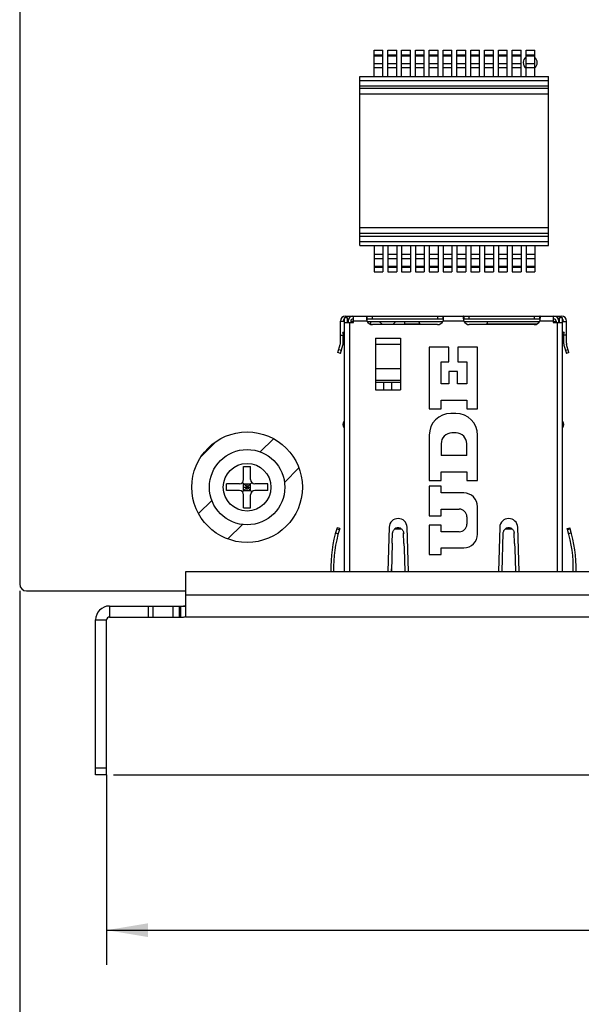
# Model space of a CAD drawing. Header units: millimetres. Extents: x 0 to 559, y 0 to 432.
# Tile 3 of 18: x 143 to 184, y 101 to 173. Entities that reach past the tile are written whole.
import ezdxf
from ezdxf.enums import TextEntityAlignment as Align

# ---------------------------------------------------------------- set-up
doc = ezdxf.new("R2010")
doc.units = ezdxf.units.MM
doc.header["$LTSCALE"] = 30.734
doc.layers.get('0').update_dxf_attribs({"linetype": 'CONTINUOUS'})
doc.layers.add('00_COMPONENTS', color=7, linetype='CONTINUOUS')
doc.layers.add('51__DRAFT_DIMS', color=7, linetype='CONTINUOUS')
doc.styles.get("Standard").update_dxf_attribs({"font": 'simfang.ttf'})
doc.dimstyles.new('DIMSTYLE_1', dxfattribs={"dimtxt": 3, "dimasz": 3, "dimexe": 2.5, "dimexo": 0.5, "dimgap": 0.75, "dimtad": 1, "dimdsep": 46, "dimtxsty": 'STANDARD', "dimblk": '_FILLED', "dimblk1": '_FILLED', "dimblk2": '_FILLED', "dimcen": 0.09, "dimclrt": 3, "dimazin": 2, "dimtp": 0.5, "dimtm": 0.5, "dimtfac": 1, "dimtofl": 0, "dimtmove": 0, "dimatfit": 3, "dimldrblk": '_FILLED', "dimfxl": 1, "dimtolj": 1, "dimarcsym": 0})
doc.dimstyles.new('DIMSTYLE_2', dxfattribs={"dimtxt": 3, "dimasz": 3, "dimexe": 2.5, "dimexo": 0.5, "dimgap": 0.75, "dimtad": 1, "dimdsep": 46, "dimtxsty": 'STANDARD', "dimblk": '_FILLED', "dimblk1": '_FILLED', "dimblk2": '_FILLED', "dimcen": 0.09, "dimclrt": 3, "dimazin": 2, "dimtp": 0.3, "dimtm": 0.3, "dimtfac": 1, "dimtofl": 0, "dimtmove": 0, "dimatfit": 3, "dimldrblk": '_FILLED', "dimfxl": 1, "dimtolj": 1, "dimarcsym": 0})

# ---------------------------------------------------------------- blocks, each defined once
blk = doc.blocks.new('_FILLED')
at = {"color": 0, "linetype": 'ByBlock'}
blk.add_solid([(0, 0), (-1, 0.167), (-1, -0.167)], dxfattribs=at)
blk = doc.blocks.new('*D1')
at = {"layer": '51__DRAFT_DIMS', "color": 4}
for p, q in [((143.419, 131.419), (143.419, 82.711)), ((269.725, 129.381), (269.725, 82.711)), ((143.419, 85.211), (206.572, 85.211)), ((269.725, 85.211), (206.572, 85.211))]:
    blk.add_line(p, q, dxfattribs=at)
at = {"layer": '51__DRAFT_DIMS', "color": 4, "xscale": 3, "yscale": 3, "zscale": 3, "rotation": 180}
blk.add_blockref('_FILLED', (143.419, 85.211), dxfattribs=at)
at = {"layer": '51__DRAFT_DIMS', "color": 4, "xscale": 3, "yscale": 3, "zscale": 3}
blk.add_blockref('_FILLED', (269.725, 85.211), dxfattribs=at)
at = {"layer": '51__DRAFT_DIMS', "color": 3}
blk.add_text('126.31', height=3, dxfattribs=at).set_placement((206.572, 85.961), align=Align.CENTER)
blk = doc.blocks.new('*D2')
at = {"layer": '51__DRAFT_DIMS', "color": 4}
for p, q in [((254.569, 176.414), (254.569, 104.361)), ((149.709, 118.095), (149.709, 104.361)), ((149.709, 106.861), (202.139, 106.861)), ((254.569, 106.861), (202.139, 106.861))]:
    blk.add_line(p, q, dxfattribs=at)
at = {"layer": '51__DRAFT_DIMS', "color": 4, "xscale": 3, "yscale": 3, "zscale": 3, "rotation": 180}
blk.add_blockref('_FILLED', (149.709, 106.861), dxfattribs=at)
at = {"layer": '51__DRAFT_DIMS', "color": 4, "xscale": 3, "yscale": 3, "zscale": 3}
blk.add_blockref('_FILLED', (254.569, 106.861), dxfattribs=at)
at = {"layer": '51__DRAFT_DIMS', "color": 3}
blk.add_text('104.86', height=3, dxfattribs=at).set_placement((202.139, 107.611), align=Align.CENTER)
blk = doc.blocks.new('*D3')
at = {"layer": '51__DRAFT_DIMS', "color": 4}
for p, q in [((241.819, 299.069), (309.319, 299.069)), ((306.819, 299.069), (306.819, 208.582)), ((306.819, 118.095), (306.819, 208.582)), ((150.209, 118.095), (309.319, 118.095))]:
    blk.add_line(p, q, dxfattribs=at)
at = {"layer": '51__DRAFT_DIMS', "color": 4, "xscale": 3, "yscale": 3, "zscale": 3}
for p, rotation in [((306.819, 299.069), 90), ((306.819, 118.095), 270)]:
    blk.add_blockref('_FILLED', p, dxfattribs=dict(at, rotation=rotation))
at = {"layer": '51__DRAFT_DIMS', "color": 3}
blk.add_text('180.97', height=3, rotation=90, dxfattribs=at).set_placement((306.069, 208.582), align=Align.CENTER)
blk = doc.blocks.new('*D6')
at = {"layer": '51__DRAFT_DIMS', "color": 4}
for p, q in [((143.419, 131.419), (143.419, 93.694)), ((269.725, 129.381), (269.725, 93.694)), ((143.419, 96.194), (206.572, 96.194)), ((269.725, 96.194), (206.572, 96.194))]:
    blk.add_line(p, q, dxfattribs=at)
at = {"layer": '51__DRAFT_DIMS', "color": 4, "xscale": 3, "yscale": 3, "zscale": 3, "rotation": 180}
blk.add_blockref('_FILLED', (143.419, 96.194), dxfattribs=at)
at = {"layer": '51__DRAFT_DIMS', "color": 4, "xscale": 3, "yscale": 3, "zscale": 3}
blk.add_blockref('_FILLED', (269.725, 96.194), dxfattribs=at)
at = {"layer": '51__DRAFT_DIMS', "color": 3}
blk.add_text('126.31', height=3, dxfattribs=at).set_placement((206.572, 96.944), align=Align.CENTER)

msp = doc.modelspace()

# ---------------------------------------------------------------- linework, layer by layer
at = {"layer": '00_COMPONENTS', "color": 7}
for p, q in [((143.419, 298.569), (143.419, 131.919)), ((169.049, 168.657), (169.049, 170.562)), ((169.049, 170.562), (169.689, 170.562)), ((169.689, 168.657), (169.689, 170.562)), ((170.049, 168.657), (170.049, 170.562)), ((170.049, 170.562), (170.689, 170.562)), ((170.689, 168.657), (170.689, 170.562)), ((171.049, 170.562), (171.689, 170.562)), ((171.049, 168.657), (171.049, 170.562)), ((171.689, 168.657), (171.689, 170.562)), ((172.049, 170.562), (172.689, 170.562)), ((172.049, 168.657), (172.049, 170.562)), ((172.689, 168.657), (172.689, 170.562)), ((173.049, 170.562), (173.689, 170.562)), ((173.049, 168.657), (173.049, 170.562)), ((173.689, 168.657), (173.689, 170.562)), ((174.049, 170.562), (174.689, 170.562)), ((174.049, 168.657), (174.049, 170.562)), ((174.689, 168.657), (174.689, 170.562)), ((175.049, 170.562), (175.689, 170.562)), ((175.049, 168.657), (175.049, 170.562)), ((175.689, 168.657), (175.689, 170.562)), ((176.049, 170.562), (176.689, 170.562)), ((176.049, 168.657), (176.049, 170.562)), ((176.689, 168.657), (176.689, 170.562)), ((177.049, 170.562), (177.689, 170.562)), ((177.049, 168.657), (177.049, 170.562)), ((177.689, 168.657), (177.689, 170.562)), ((178.049, 170.562), (178.689, 170.562)), ((178.049, 168.657), (178.049, 170.562)), ((178.689, 168.657), (178.689, 170.562)), ((179.049, 170.562), (179.689, 170.562)), ((179.049, 168.657), (179.049, 170.562)), ((179.689, 168.657), (179.689, 170.562)), ((180.049, 170.562), (180.689, 170.562)), ((180.049, 168.657), (180.049, 170.562)), ((180.689, 168.657), (180.689, 170.562)), ((168.029, 156.417), (168.029, 168.657)), ((168.029, 168.657), (181.669, 168.657)), ((181.669, 156.417), (181.669, 168.657)), ((181.669, 167.775), (168.029, 167.775)), ((181.669, 157.299), (168.029, 157.299)), ((168.029, 156.417), (181.669, 156.417)), ((169.049, 156.417), (169.049, 154.512)), ((169.689, 156.417), (169.689, 154.512)), ((170.049, 156.417), (170.049, 154.512)), ((170.689, 156.417), (170.689, 154.512)), ((171.049, 156.417), (171.049, 154.512)), ((171.689, 156.417), (171.689, 154.512)), ((172.049, 156.417), (172.049, 154.512)), ((172.689, 156.417), (172.689, 154.512)), ((173.049, 156.417), (173.049, 154.512)), ((173.689, 156.417), (173.689, 154.512)), ((174.049, 156.417), (174.049, 154.512)), ((174.689, 156.417), (174.689, 154.512)), ((175.049, 156.417), (175.049, 154.512)), ((175.689, 156.417), (175.689, 154.512)), ((176.049, 156.417), (176.049, 154.512)), ((176.689, 156.417), (176.689, 154.512)), ((177.049, 156.417), (177.049, 154.512)), ((177.689, 156.417), (177.689, 154.512)), ((178.049, 156.417), (178.049, 154.512)), ((178.689, 156.417), (178.689, 154.512)), ((179.049, 156.417), (179.049, 154.512)), ((179.689, 156.417), (179.689, 154.512)), ((180.049, 156.417), (180.049, 154.512)), ((180.689, 156.417), (180.689, 154.512)), ((169.049, 154.512), (169.689, 154.512)), ((170.049, 154.512), (170.689, 154.512)), ((171.049, 154.512), (171.689, 154.512)), ((172.049, 154.512), (172.689, 154.512)), ((173.049, 154.512), (173.689, 154.512)), ((174.049, 154.512), (174.689, 154.512)), ((175.049, 154.512), (175.689, 154.512)), ((176.049, 154.512), (176.689, 154.512)), ((177.049, 154.512), (177.689, 154.512)), ((178.049, 154.512), (178.689, 154.512)), ((179.049, 154.512), (179.689, 154.512)), ((180.049, 154.512), (180.689, 154.512)), ((166.919, 151.209), (167.119, 151.209)), ((166.919, 132.824), (166.919, 151.209)), ((166.969, 151.299), (182.619, 151.299)), ((167.119, 151.209), (167.119, 150.849)), ((167.119, 151.099), (167.203, 151.099)), ((167.519, 151.099), (167.569, 151.099)), ((167.569, 150.849), (167.569, 151.299)), ((168.54, 151.299), (168.54, 151.099)), ((174.049, 151.099), (168.54, 151.099)), ((174.049, 151.099), (174.049, 151.299)), ((175.54, 151.299), (175.54, 151.099)), ((181.049, 151.099), (175.54, 151.099)), ((181.049, 151.099), (181.049, 151.299)), ((182.019, 151.299), (182.019, 150.849)), ((182.019, 151.099), (182.069, 151.099)), ((182.385, 151.099), (182.469, 151.099)), ((182.469, 151.209), (182.669, 151.209)), ((182.469, 150.849), (182.469, 151.209)), ((182.669, 151.209), (182.669, 132.824)), ((166.619, 149.346), (166.619, 150.949)), ((166.919, 150.919), (166.619, 150.919)), ((166.819, 150.919), (166.819, 150.949)), ((166.919, 150.849), (167.569, 150.849)), ((167.169, 150.919), (167.119, 150.919)), ((167.169, 150.949), (167.169, 150.849)), ((167.369, 150.949), (167.369, 150.849)), ((167.569, 150.919), (167.369, 150.919)), ((168.552, 150.924), (174.037, 150.924)), ((168.809, 150.724), (168.783, 150.724)), ((168.809, 150.715), (168.809, 150.924)), ((173.644, 150.694), (168.944, 150.694)), ((169.434, 150.924), (169.664, 150.694)), ((170.404, 150.694), (170.634, 150.924)), ((171.259, 150.924), (171.259, 150.694)), ((172.369, 150.724), (171.259, 150.724)), ((172.381, 150.694), (172.294, 150.924)), ((175.552, 150.924), (181.037, 150.924)), ((180.644, 150.694), (175.944, 150.694)), ((177.208, 150.694), (177.294, 150.924)), ((180.806, 150.724), (177.219, 150.724)), ((182.079, 150.924), (182.019, 150.924)), ((182.019, 150.919), (182.219, 150.919)), ((182.019, 150.849), (182.669, 150.849)), ((182.079, 150.924), (182.079, 150.919)), ((182.219, 150.949), (182.219, 150.849)), ((182.419, 150.849), (182.419, 150.949)), ((182.419, 150.919), (182.469, 150.919)), ((182.669, 150.919), (182.969, 150.919)), ((182.769, 150.949), (182.769, 150.919)), ((182.969, 149.346), (182.969, 150.949)), ((166.619, 149.919), (166.866, 149.919)), ((166.919, 150.179), (166.784, 150.125)), ((166.919, 150.147), (166.784, 150.125)), ((166.919, 149.786), (166.784, 150.125)), ((166.819, 149.346), (166.819, 149.919)), ((169.169, 149.703), (169.169, 145.969)), ((170.969, 149.703), (170.969, 145.969)), ((182.805, 150.125), (182.669, 150.179)), ((182.669, 150.147), (182.805, 150.125)), ((182.805, 150.125), (182.669, 149.786)), ((182.969, 149.919), (182.723, 149.919)), ((182.769, 149.919), (182.769, 149.346)), ((166.434, 148.663), (166.608, 149.262)), ((166.626, 148.608), (166.8, 149.207)), ((174.464, 149.049), (173.044, 149.049)), ((173.044, 149.049), (173.044, 144.589)), ((174.464, 148.005), (174.464, 149.049)), ((176.544, 149.049), (175.124, 149.049)), ((175.124, 149.049), (175.124, 148.005)), ((176.544, 144.589), (176.544, 149.049)), ((182.789, 149.207), (182.962, 148.608)), ((183.154, 148.663), (182.981, 149.262)), ((166.626, 148.608), (166.434, 148.663)), ((183.154, 148.663), (182.962, 148.608)), ((173.904, 148.005), (174.464, 148.005)), ((173.904, 146.409), (173.904, 148.005)), ((175.124, 148.005), (175.764, 148.005)), ((175.764, 148.005), (175.764, 146.409)), ((175.084, 147.289), (174.464, 147.289)), ((174.464, 147.289), (174.464, 146.409)), ((175.084, 146.409), (175.084, 147.289)), ((169.169, 146.669), (170.969, 146.669)), ((169.169, 146.536), (170.969, 146.536)), ((169.734, 146.536), (169.734, 145.969)), ((170.334, 145.969), (170.334, 146.536)), ((174.464, 146.409), (173.904, 146.409)), ((175.764, 146.409), (175.084, 146.409)), ((169.169, 145.969), (170.969, 145.969)), ((173.904, 145.229), (175.764, 145.229)), ((173.904, 144.589), (173.904, 145.229)), ((175.764, 145.229), (175.764, 144.589)), ((173.044, 144.589), (173.904, 144.589)), ((174.974, 144.269), (174.614, 144.269)), ((175.764, 144.589), (176.544, 144.589)), ((166.819, 143.409), (166.819, 143.509)), ((182.769, 143.509), (182.769, 143.409)), ((173.044, 142.699), (173.044, 139.409)), ((174.984, 142.849), (174.684, 142.849)), ((176.544, 139.409), (176.544, 142.699)), ((173.904, 142.069), (173.904, 141.229)), ((175.764, 141.229), (175.764, 142.069)), ((175.764, 141.229), (173.904, 141.229)), ((159.62, 140.425), (160.12, 140.425)), ((159.62, 139.475), (159.62, 140.425)), ((160.12, 139.475), (160.12, 140.425)), ((173.904, 140.049), (175.764, 140.049)), ((173.904, 139.409), (173.904, 140.049)), ((175.764, 140.049), (175.764, 139.409)), ((159.32, 139.175), (158.37, 139.175)), ((158.37, 138.675), (158.37, 139.175)), ((159.532, 139.262), (160.207, 138.587)), ((159.532, 138.587), (160.207, 139.262)), ((159.62, 139.175), (160.12, 139.175)), ((159.62, 138.675), (159.62, 139.175)), ((159.87, 138.675), (159.87, 139.175)), ((160.12, 138.675), (160.12, 139.175)), ((161.37, 139.175), (160.42, 139.175)), ((161.37, 138.675), (161.37, 139.175)), ((173.044, 139.409), (173.904, 139.409)), ((173.904, 138.989), (173.044, 138.989)), ((173.044, 138.989), (173.044, 136.859)), ((173.904, 138.509), (173.904, 138.989)), ((175.764, 139.409), (176.544, 139.409)), ((159.32, 138.675), (158.37, 138.675)), ((159.62, 138.925), (160.12, 138.925)), ((159.62, 138.675), (160.12, 138.675)), ((159.62, 137.425), (159.62, 138.375)), ((160.12, 137.425), (160.12, 138.375)), ((161.37, 138.675), (160.42, 138.675)), ((175.544, 138.509), (173.904, 138.509)), ((159.62, 137.425), (160.12, 137.425)), ((173.044, 136.859), (173.904, 136.859)), ((173.904, 137.339), (175.214, 137.339)), ((173.904, 136.859), (173.904, 137.339)), ((176.544, 135.529), (176.544, 137.509)), ((173.904, 136.179), (173.044, 136.179)), ((173.044, 136.179), (173.044, 134.049)), ((173.904, 135.699), (173.904, 136.179)), ((175.764, 136.789), (175.764, 136.249)), ((166.266, 135.614), (166.459, 135.561)), ((166.375, 135.989), (166.354, 135.919)), ((166.354, 135.919), (166.545, 135.861)), ((166.567, 135.931), (166.375, 135.989)), ((166.567, 135.931), (166.545, 135.861)), ((170.144, 136.029), (170.047, 132.824)), ((170.371, 134.862), (170.394, 135.614)), ((170.393, 135.562), (170.394, 135.596)), ((171.194, 135.614), (171.195, 135.594)), ((171.194, 135.614), (171.195, 135.594)), ((171.217, 134.861), (171.194, 135.614)), ((171.195, 135.594), (171.196, 135.562)), ((171.542, 132.824), (171.444, 136.029)), ((175.214, 135.699), (173.904, 135.699)), ((178.144, 136.029), (178.047, 132.824)), ((178.309, 132.824), (178.394, 135.614)), ((179.194, 135.614), (179.195, 135.594)), ((179.194, 135.614), (179.195, 135.594)), ((179.217, 134.861), (179.194, 135.614)), ((179.542, 132.824), (179.444, 136.029)), ((183.022, 135.931), (183.213, 135.989)), ((183.043, 135.861), (183.022, 135.931)), ((183.043, 135.861), (183.235, 135.919)), ((183.323, 135.614), (183.13, 135.561)), ((183.235, 135.919), (183.213, 135.989)), ((170.371, 134.862), (170.309, 132.824)), ((171.217, 134.861), (171.229, 134.476)), ((179.217, 134.861), (179.229, 134.476)), ((171.229, 134.476), (171.28, 132.824)), ((173.044, 134.049), (173.904, 134.049)), ((173.904, 134.529), (175.544, 134.529)), ((173.904, 134.049), (173.904, 134.529)), ((179.229, 134.476), (179.28, 132.824)), ((155.449, 132.824), (250.049, 132.824)), ((155.449, 129.638), (155.449, 132.824)), ((170.309, 132.824), (170.315, 133.006)), ((171.274, 133.006), (171.28, 132.824)), ((179.274, 133.004), (179.28, 132.824)), ((143.919, 131.419), (155.449, 131.419)), ((149.909, 130.325), (155.449, 130.325)), ((155.049, 130.325), (155.049, 129.525)), ((148.909, 118.095), (148.909, 129.325)), ((149.709, 118.095), (149.709, 129.325)), ((149.909, 129.525), (155.049, 129.525)), ((155.049, 129.525), (155.091, 129.525)), ((250.049, 129.525), (155.449, 129.525)), ((149.709, 118.095), (148.909, 118.095))]:
    msp.add_line(p, q, dxfattribs=at)
at = {"layer": '00_COMPONENTS', "color": 4}
for p, q in [((169.049, 170.221), (169.689, 170.221)), ((169.049, 170.152), (169.689, 170.152)), ((170.049, 170.221), (170.689, 170.221)), ((170.049, 170.152), (170.689, 170.152)), ((171.049, 170.221), (171.689, 170.221)), ((171.049, 170.152), (171.689, 170.152)), ((172.049, 170.221), (172.689, 170.221)), ((172.049, 170.152), (172.689, 170.152)), ((173.049, 170.221), (173.689, 170.221)), ((173.049, 170.152), (173.689, 170.152)), ((174.049, 170.221), (174.689, 170.221)), ((174.049, 170.152), (174.689, 170.152)), ((175.049, 170.221), (175.689, 170.221)), ((175.049, 170.152), (175.689, 170.152)), ((176.049, 170.221), (176.689, 170.221)), ((176.049, 170.152), (176.689, 170.152)), ((177.049, 170.221), (177.689, 170.221)), ((177.049, 170.152), (177.689, 170.152)), ((178.049, 170.221), (178.689, 170.221)), ((178.049, 170.152), (178.689, 170.152)), ((179.049, 170.221), (179.689, 170.221)), ((179.049, 170.152), (179.689, 170.152)), ((180.049, 170.221), (180.689, 170.221)), ((180.049, 170.152), (180.689, 170.152)), ((169.049, 169.588), (169.689, 169.588)), ((169.049, 169.292), (169.689, 169.292)), ((170.049, 169.588), (170.689, 169.588)), ((170.049, 169.292), (170.689, 169.292)), ((171.049, 169.588), (171.689, 169.588)), ((171.049, 169.292), (171.689, 169.292)), ((172.049, 169.588), (172.689, 169.588)), ((172.049, 169.292), (172.689, 169.292)), ((173.049, 169.588), (173.689, 169.588)), ((173.049, 169.292), (173.689, 169.292)), ((174.049, 169.588), (174.689, 169.588)), ((174.049, 169.292), (174.689, 169.292)), ((175.049, 169.588), (175.689, 169.588)), ((175.049, 169.292), (175.689, 169.292)), ((176.049, 169.588), (176.689, 169.588)), ((176.049, 169.292), (176.689, 169.292)), ((177.049, 169.588), (177.689, 169.588)), ((177.049, 169.292), (177.689, 169.292)), ((178.049, 169.588), (178.689, 169.588)), ((178.049, 169.292), (178.689, 169.292)), ((179.049, 169.588), (179.689, 169.588)), ((179.049, 169.292), (179.689, 169.292)), ((180.049, 169.588), (180.689, 169.588)), ((180.049, 169.292), (180.689, 169.292)), ((168.029, 168.357), (181.669, 168.357)), ((168.029, 167.975), (181.669, 167.975)), ((181.669, 167.375), (168.029, 167.375)), ((181.669, 157.699), (168.029, 157.699)), ((168.029, 157.099), (181.669, 157.099)), ((168.029, 156.717), (181.669, 156.717)), ((169.049, 155.783), (169.689, 155.783)), ((169.049, 155.486), (169.689, 155.486)), ((170.049, 155.783), (170.689, 155.783)), ((170.049, 155.486), (170.689, 155.486)), ((171.049, 155.783), (171.689, 155.783)), ((171.049, 155.486), (171.689, 155.486)), ((172.049, 155.783), (172.689, 155.783)), ((172.049, 155.486), (172.689, 155.486)), ((173.049, 155.783), (173.689, 155.783)), ((173.049, 155.486), (173.689, 155.486)), ((174.049, 155.783), (174.689, 155.783)), ((174.049, 155.486), (174.689, 155.486)), ((175.049, 155.783), (175.689, 155.783)), ((175.049, 155.486), (175.689, 155.486)), ((176.049, 155.783), (176.689, 155.783)), ((176.049, 155.486), (176.689, 155.486)), ((177.049, 155.783), (177.689, 155.783)), ((177.049, 155.486), (177.689, 155.486)), ((178.049, 155.783), (178.689, 155.783)), ((178.049, 155.486), (178.689, 155.486)), ((179.049, 155.783), (179.689, 155.783)), ((179.049, 155.486), (179.689, 155.486)), ((180.049, 155.783), (180.689, 155.783)), ((180.049, 155.486), (180.689, 155.486)), ((169.049, 154.923), (169.689, 154.923)), ((169.049, 154.854), (169.689, 154.854)), ((170.049, 154.923), (170.689, 154.923)), ((170.049, 154.854), (170.689, 154.854)), ((171.049, 154.923), (171.689, 154.923)), ((171.049, 154.854), (171.689, 154.854)), ((172.049, 154.923), (172.689, 154.923)), ((172.049, 154.854), (172.689, 154.854)), ((173.049, 154.923), (173.689, 154.923)), ((173.049, 154.854), (173.689, 154.854)), ((174.049, 154.923), (174.689, 154.923)), ((174.049, 154.854), (174.689, 154.854)), ((175.049, 154.923), (175.689, 154.923)), ((175.049, 154.854), (175.689, 154.854)), ((176.049, 154.923), (176.689, 154.923)), ((176.049, 154.854), (176.689, 154.854)), ((177.049, 154.923), (177.689, 154.923)), ((177.049, 154.854), (177.689, 154.854)), ((178.049, 154.923), (178.689, 154.923)), ((178.049, 154.854), (178.689, 154.854)), ((179.049, 154.923), (179.689, 154.923)), ((179.049, 154.854), (179.689, 154.854)), ((180.049, 154.923), (180.689, 154.923)), ((180.049, 154.854), (180.689, 154.854)), ((168.944, 151.099), (168.944, 151.299)), ((173.644, 151.299), (173.644, 151.099)), ((175.944, 151.099), (175.944, 151.299)), ((180.644, 151.299), (180.644, 151.099)), ((167.269, 150.849), (167.269, 132.824)), ((168.539, 150.949), (167.569, 150.949)), ((175.539, 150.949), (174.05, 150.949)), ((182.019, 150.949), (181.05, 150.949)), ((182.319, 132.824), (182.319, 150.849)), ((169.169, 149.703), (170.969, 149.703)), ((170.969, 149.26), (169.169, 149.26)), ((166.504, 148.903), (166.696, 148.848)), ((182.893, 148.848), (183.085, 148.903)), ((170.969, 147.502), (169.169, 147.502)), ((156.55, 141.156), (157.638, 142.244)), ((160.821, 141.476), (161.782, 142.437)), ((162.564, 139.268), (163.618, 140.321)), ((156.357, 137.012), (157.318, 137.973)), ((158.473, 135.176), (159.526, 136.23)), ((170.564, 135.919), (171.025, 135.919)), ((178.564, 135.919), (179.025, 135.919)), ((155.449, 131.125), (250.049, 131.125)), ((149.909, 130.325), (149.909, 129.525)), ((152.702, 130.325), (152.702, 129.525)), ((153.056, 130.325), (153.056, 129.525)), ((154.52, 129.525), (154.52, 130.325)), ((154.971, 129.525), (154.971, 130.325)), ((148.909, 129.325), (149.709, 129.325)), ((149.709, 118.595), (148.909, 118.595))]:
    msp.add_line(p, q, dxfattribs=at)
for radius in [4, 1.725]:
    msp.add_circle((159.87, 138.925), radius, dxfattribs=at)
at = {"layer": '00_COMPONENTS', "color": 7}
msp.add_circle((159.87, 138.925), 2.725, dxfattribs=at)
at = {"layer": '00_COMPONENTS', "color": 4}
for start, end in [(126.08253, 233.91747), (311.91992, 48.08008)]:
    msp.add_arc((180.349, 169.661), 0.509, start, end, dxfattribs=at)
at = {"layer": '00_COMPONENTS', "color": 7}
for centre, radius, start, end in [((166.969, 150.949), 0.35, 90, 180), ((167.519, 150.949), 0.35, 90, 180), ((167.519, 150.949), 0.15, 90, 180), ((169.675, 151.23), 1.169, 186.41673, 187.05842), ((172.914, 151.23), 1.17, 352.941, 353.58345), ((176.675, 151.23), 1.169, 186.41673, 187.05842), ((179.914, 151.23), 1.17, 352.941, 353.58345), ((182.069, 150.949), 0.35, 0, 90), ((182.069, 150.949), 0.15, 0, 90), ((182.619, 150.949), 0.35, 0, 90), ((166.969, 150.949), 0.15, 109.48046, 180), ((169.792, 151.245), 1.288, 187.09438, 193.29371), ((168.944, 151.144), 0.45, 205.68629, 270), ((173.644, 151.144), 0.45, 270, 334.31371), ((172.787, 151.247), 1.298, 346.73019, 352.88121), ((176.792, 151.245), 1.288, 187.09438, 193.29371), ((175.944, 151.144), 0.45, 205.68629, 270), ((180.644, 151.144), 0.45, 270, 334.31371), ((179.787, 151.247), 1.298, 346.73019, 352.88121), ((182.619, 150.949), 0.15, 0, 70.51954), ((166.319, 149.346), 0.3, 343.8775, 360), ((166.319, 149.346), 0.5, 343.8775, 360), ((183.269, 149.346), 0.5, 180, 196.1225), ((183.269, 149.346), 0.3, 180, 196.1225), ((174.614, 142.699), 1.57, 90, 180), ((174.974, 142.699), 1.57, 0, 90), ((167.069, 143.509), 0.25, 126.8699, 180), ((167.069, 143.409), 0.25, 180, 233.1301), ((182.519, 143.509), 0.25, 0, 53.1301), ((182.519, 143.409), 0.25, 306.8699, 360), ((174.684, 142.069), 0.78, 90, 180), ((174.984, 142.069), 0.78, 0, 90), ((159.32, 139.475), 0.3, 270, 360), ((160.42, 139.475), 0.3, 180, 270), ((159.32, 138.375), 0.3, 0, 90), ((160.42, 138.375), 0.3, 90, 180), ((175.544, 137.509), 1, 0, 90), ((175.214, 136.789), 0.55, 0, 90), ((170.794, 136.009), 0.65, 1.75035, 178.24965), ((175.214, 136.249), 0.55, 270, 360), ((178.794, 136.009), 0.65, 1.75035, 178.24965), ((175.92, 133.004), 10, 163.05, 181.02895), ((175.92, 133.004), 9.8, 163.05, 181.04995), ((175.544, 135.529), 1, 270, 360), ((173.669, 133.004), 9.8, 358.95005, 16.95), ((173.669, 133.004), 10, 358.97105, 16.95), ((143.919, 131.919), 0.5, 180, 270), ((149.909, 129.325), 1, 90, 180), ((155.063, 160.223), 29.899, 269.97333, 270.20679), ((149.909, 129.325), 0.2, 90, 180), ((155.094, 140.182), 10.658, 269.98487, 270.43651)]:
    msp.add_arc(centre, radius, start, end, dxfattribs=at)
for points, knots in [([(168.54, 151.299), (168.537, 151.299), (168.532, 151.298), (168.525, 151.293), (168.519, 151.284), (168.515, 151.272), (168.511, 151.257), (168.507, 151.231), (168.507, 151.21), (168.507, 151.195)], [0, 0, 0, 0, 0.067258, 0.138904, 0.225451, 0.332931, 0.463976, 0.61928, 1, 1, 1, 1]), ([(168.507, 151.195), (168.507, 151.188), (168.507, 151.156), (168.51, 151.124), (168.513, 151.099)], [0, 0, 0, 0, 0.227016, 1, 1, 1, 1]), ([(168.54, 151.099), (168.535, 151.099), (168.525, 151.098), (168.517, 151.091), (168.514, 151.086)], [0, 0, 0, 0, 0.509022, 1, 1, 1, 1]), ([(174.082, 151.195), (174.082, 151.21), (174.081, 151.231), (174.078, 151.257), (174.074, 151.272), (174.07, 151.284), (174.064, 151.293), (174.057, 151.298), (174.051, 151.299), (174.049, 151.299)], [0, 0, 0, 0, 0.380723, 0.536029, 0.667073, 0.774552, 0.861097, 0.932742, 1, 1, 1, 1]), ([(174.075, 151.086), (174.072, 151.091), (174.064, 151.098), (174.054, 151.099), (174.049, 151.099)], [0, 0, 0, 0, 0.490979, 1, 1, 1, 1]), ([(174.076, 151.099), (174.077, 151.108), (174.08, 151.14), (174.082, 151.172), (174.082, 151.195)], [0, 0, 0, 0, 0.271299, 1, 1, 1, 1]), ([(175.54, 151.299), (175.537, 151.299), (175.532, 151.298), (175.525, 151.293), (175.519, 151.284), (175.515, 151.272), (175.511, 151.257), (175.507, 151.231), (175.507, 151.21), (175.507, 151.195)], [0, 0, 0, 0, 0.067258, 0.138904, 0.225451, 0.332931, 0.463976, 0.61928, 1, 1, 1, 1]), ([(175.507, 151.195), (175.507, 151.188), (175.507, 151.156), (175.51, 151.124), (175.513, 151.099)], [0, 0, 0, 0, 0.227016, 1, 1, 1, 1]), ([(175.54, 151.099), (175.535, 151.099), (175.525, 151.098), (175.517, 151.091), (175.514, 151.086)], [0, 0, 0, 0, 0.509022, 1, 1, 1, 1]), ([(181.082, 151.195), (181.082, 151.21), (181.081, 151.231), (181.078, 151.257), (181.074, 151.272), (181.07, 151.284), (181.064, 151.293), (181.057, 151.298), (181.051, 151.299), (181.049, 151.299)], [0, 0, 0, 0, 0.380723, 0.536029, 0.667073, 0.774552, 0.861097, 0.932742, 1, 1, 1, 1]), ([(181.075, 151.086), (181.072, 151.091), (181.064, 151.098), (181.054, 151.099), (181.049, 151.099)], [0, 0, 0, 0, 0.490979, 1, 1, 1, 1]), ([(181.076, 151.099), (181.077, 151.108), (181.08, 151.14), (181.082, 151.172), (181.082, 151.195)], [0, 0, 0, 0, 0.271299, 1, 1, 1, 1]), ([(170.394, 135.614), (170.399, 135.643), (170.413, 135.701), (170.449, 135.783), (170.5, 135.857), (170.542, 135.9), (170.564, 135.919)], [0, 0, 0, 0, 0.248809, 0.498003, 0.748258, 1, 1, 1, 1]), ([(171.025, 135.919), (170.991, 135.942), (170.917, 135.977), (170.794, 135.995), (170.672, 135.977), (170.598, 135.942), (170.564, 135.919)], [0, 0, 0, 0, 0.24907, 0.5, 0.75093, 1, 1, 1, 1]), ([(171.025, 135.919), (171.047, 135.9), (171.089, 135.857), (171.14, 135.783), (171.176, 135.701), (171.19, 135.643), (171.194, 135.614)], [0, 0, 0, 0, 0.251742, 0.501997, 0.751191, 1, 1, 1, 1]), ([(178.394, 135.614), (178.399, 135.643), (178.413, 135.701), (178.449, 135.783), (178.5, 135.857), (178.542, 135.9), (178.564, 135.919)], [0, 0, 0, 0, 0.248809, 0.498003, 0.748258, 1, 1, 1, 1]), ([(179.025, 135.919), (178.991, 135.942), (178.917, 135.977), (178.794, 135.995), (178.672, 135.977), (178.598, 135.942), (178.564, 135.919)], [0, 0, 0, 0, 0.24907, 0.5, 0.75093, 1, 1, 1, 1]), ([(179.025, 135.919), (179.047, 135.9), (179.089, 135.857), (179.14, 135.783), (179.176, 135.701), (179.19, 135.643), (179.194, 135.614)], [0, 0, 0, 0, 0.251742, 0.501997, 0.751191, 1, 1, 1, 1]), ([(155.171, 130.325), (155.215, 130.325), (155.275, 130.325), (155.347, 130.33), (155.385, 130.336), (155.413, 130.345), (155.433, 130.352), (155.446, 130.364), (155.448, 130.375), (155.449, 130.381)], [0, 0, 0, 0, 0.44335, 0.597774, 0.724573, 0.824287, 0.892189, 0.938539, 1, 1, 1, 1]), ([(155.175, 129.525), (155.207, 129.525), (155.27, 129.526), (155.354, 129.535), (155.431, 129.565), (155.447, 129.615), (155.449, 129.638)], [0, 0, 0, 0, 0.294858, 0.569685, 0.786687, 1, 1, 1, 1])]:
    msp.add_open_spline(points, degree=3, knots=knots, dxfattribs=at)

# ---------------------------------------------------------------- dimensions: what is measured, and where the dimension line sits
at = {"layer": '51__DRAFT_DIMS', "color": 4}
dim = msp.add_linear_dim(base=(306.819, 118.095), p1=(241.319, 299.069), p2=(149.709, 118.095), angle=270, dimstyle='DIMSTYLE_1', dxfattribs=at)
dim.commit()
dim.dimension.update_dxf_attribs({"geometry": '*D3', "text_midpoint": (306.819, 208.667), "dimtype": 160})
for base, p1, p2, dimstyle, picture, middle in [((254.569, 106.861), (149.709, 118.595), (254.569, 176.914), 'DIMSTYLE_2', '*D2', (202.242, 106.861)), ((269.725, 85.211), (143.419, 131.919), (269.725, 129.881), 'DIMSTYLE_1', '*D1', (206.557, 85.211)), ((269.725, 96.194), (143.419, 131.919), (269.725, 129.881), 'DIMSTYLE_1', '*D6', (206.557, 96.194))]:
    dim = msp.add_linear_dim(base=base, p1=p1, p2=p2, dimstyle=dimstyle, dxfattribs=at)
    dim.commit()
    dim.dimension.update_dxf_attribs({"geometry": picture, "text_midpoint": middle, "dimtype": 160})

doc.saveas('drawing.dxf')
